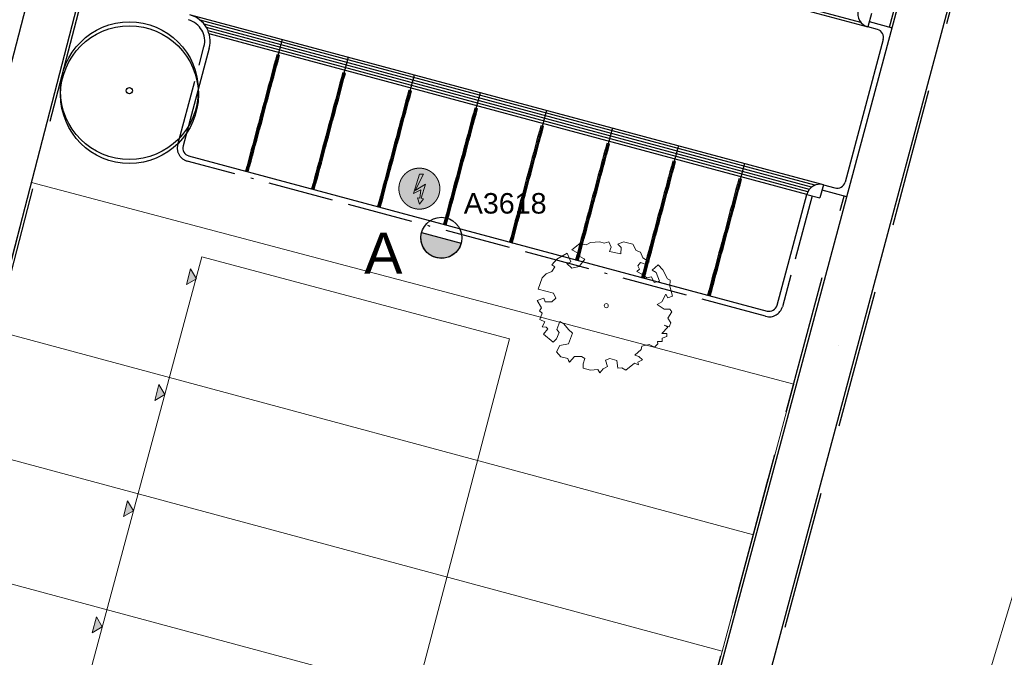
# Model space of a CAD drawing. Header units: metres. Extents: x 253535 to 254630, y 592458 to 593699.
# Tile 29 of 40: x 253775 to 253811, y 592988 to 593011. Entities that reach past the tile are written whole.
import ezdxf
from ezdxf.enums import TextEntityAlignment as Align

# ---------------------------------------------------------------- set-up
doc = ezdxf.new("R2010")
doc.units = ezdxf.units.M
doc.linetypes.add('ACAD_ISO11W100', pattern=[33, 12, -3, 12, -3, 0, -3])
doc.linetypes.add('DASHED', pattern=[19.05, 12.7, -6.35])
for name, color, linetype, lineweight in [('B-WE-GR-BOOM-S2', 114, 'Continuous', 9), ('B-WE-GR-BOOM_STAMDIAMETER-T', 7, 'Continuous', 25), ('N-woningen', 1, 'Continuous', 0)]:
    doc.layers.add(name, color=color, linetype=linetype, lineweight=lineweight)
for name, color, linetype in [('N-EI-OV-Mast-S', 7, 'Continuous'), ('N-EI-OV-Mast_0_Symbool_Code', 7, 'Continuous'), ('N-EI-OV-Mast_1_Mastnummer-T', 7, 'Continuous'), ('N-EI-OV-Mast_2_Kast-en-Groep-T', 7, 'Continuous'), ('N-EI-OV-Mast_4_Overig_1-T', 7, 'Continuous'), ('N-EI-OV-Mast_5_Overig_2-T', 7, 'Continuous'), ('N-GR-BOOM', 3, 'Continuous'), ('N-WB-ARC-BETONSTEEN KF', 253, 'Continuous'), ('N-WB-BAND OPSLUITBAND 10x20', 7, 'DASHED'), ('N-WB-BAND TROTTOIRBAND 18 20', 7, 'ACAD_ISO11W100'), ('N-WB-KANTVERHARDING', 2, 'Continuous'), ('N-WB-MATERIAALGRENS', 1, 'Continuous'), ('N-WB-MOLGOOT GEBAKKEN DF', 8, 'Continuous'), ('X-EI-OV-Aansluiting-S', 1, 'Continuous'), ('X-EI-OV-Aansluiting_0_Symbool_Code', 7, 'Continuous'), ('X-EI-OV-Aansluiting_1_Mastnummer-T', 7, 'Continuous'), ('X-EI-OV-Aansluiting_2_Groep_en_Fase-T', 7, 'Continuous'), ('X-EI-OV-Aansluiting_4_Overig_1-T', 7, 'Continuous'), ('X-EI-OV-Aansluiting_5_Overig_2-T', 7, 'Continuous')]:
    doc.layers.add(name, color=color, linetype=linetype)
doc.styles.add('ARIAL', font='arial.ttf')
doc.styles.add('NLCS-ISO', font='txt')

# ---------------------------------------------------------------- blocks, each defined once
blk = doc.blocks.new("'BOOM")
for centre, radius in [((0, 0), 2.8), ((0.002, -0.159), 2.8), ((0, 0), 0.126)]:
    blk.add_circle(centre, radius)
blk = doc.blocks.new('SGR-BOOM_06_ST')
at = {"linetype": 'Continuous', "flags": 128}
blk.add_lwpolyline([(2.698, 3.52), (2.53, 3.939), (2.197, 4.064), (1.945, 4.524), (1.273, 4.692), (0.855, 4.524), (1.108, 4.273), (1.064, 3.812), (0.228, 3.98), (0.352, 4.315), (0.184, 4.692), (-0.15, 4.609), (-0.486, 4.692), (-1.155, 4.65), (-1.491, 4.483), (-1.952, 4.565), (-2.539, 4.105), (-2.12, 3.896), (-1.994, 3.644), (-1.575, 3.435), (-1.994, 2.89), (-2.539, 2.766), (-2.915, 3.099), (-2.62, 3.217), (-2.873, 3.855), (-3.628, 3.435), (-4.004, 3.016), (-3.794, 2.848), (-4.004, 2.514), (-4.425, 2.346), (-4.717, 2.054), (-5.01, 1.214), (-3.88, 0.921), (-3.712, 0.544), (-4.004, 0.293), (-4.507, 0.293), (-4.602, 0.556), (-5.093, 0.376), (-4.758, -0.168), (-4.925, -0.377), (-4.717, -0.545), (-4.884, -1.006), (-4.532, -1.182), (-4.717, -1.551), (-4.424, -1.592), (-4.293, -1.707), (-4.619, -2.107), (-3.921, -2.682), (-3.668, -2.431), (-3.46, -1.97), (-3.627, -1.761), (-3.419, -1.174), (-3.124, -1.342), (-2.788, -1.761), (-2.496, -2.01), (-2.788, -2.808), (-3.419, -2.932), (-3.668, -3.394), (-3.333, -3.771), (-2.832, -3.897), (-2.769, -4.022), (-2.706, -4.148), (-2.328, -3.729), (-1.826, -3.729), (-1.575, -3.897), (-1.699, -4.273), (-1.699, -4.609), (-1.154, -4.736), (-0.61, -4.692), (-0.486, -4.945), (-0.233, -4.65), (0.101, -4.483), (-0.059, -4.007), (0.269, -3.896), (0.773, -4.023), (0.856, -4.609), (1.149, -4.565), (1.442, -4.736), (2.071, -4.232), (2.365, -4.356), (2.322, -4.147), (2.657, -3.98), (2.406, -3.728), (2.113, -3.644), (2.574, -3.226), (2.615, -2.975), (3.16, -2.848), (3.538, -3.058), (3.787, -2.807), (3.77, -2.633), (4.123, -2.633), (4.123, -2.387), (4.459, -2.263), (4.459, -2.054), (4.082, -2.054), (4.543, -1.591), (4.25, -1.425), (4.627, -1.55), (4.752, -1.257), (4.543, -0.921), (4.835, -0.461), (4.668, -0.252), (4.25, -0.252), (3.746, 0.085), (4.082, 0.294), (4.375, 0.838), (4.543, 0.589), (4.876, 0.713), (4.667, 1.425), (4.711, 1.886), (4.5, 1.97), (4.164, 2.64), (3.828, 3.013), (3.374, 2.604), (3.663, 2.431), (3.914, 1.802), (3.537, 1.718), (3.327, 2.136), (2.991, 2.054), (2.657, 2.305), (2.238, 2.514), (2.447, 2.682), (2.321, 2.932), (2.53, 3.184), (2.866, 3.059), (3.159, 3.227)], close=True, dxfattribs=at)
blk.add_circle((0, 0), 0.15)
at = {"layer": 'B-WE-GR-BOOM_STAMDIAMETER-T', "style": 'NLCS-ISO'}
blk.add_attdef('STAMDIAMETER', text='', height=0.3, dxfattribs=at).set_placement((0, 0), align=Align.BOTTOM_LEFT)
blk = doc.blocks.new('*U22')
at = {"layer": 'N-EI-OV-Mast-S'}
h = blk.add_hatch(color=0, dxfattribs=at)
h.dxf.hatch_style = 1
edge = h.paths.add_edge_path()
edge.add_line((-0.724, 0.194), (0.724, -0.194))
edge.add_arc((0, 0), 0.75, 164.9762, 344.9762, ccw=False)
blk.add_lwpolyline([(-0.724, 0.194), (0.724, -0.194, -1), (-0.724, 0.194, 0)], format="xyb", dxfattribs=at)
blk.add_circle((0, 0), 0.75, dxfattribs=at)
at = {"layer": 'N-EI-OV-Mast_0_Symbool_Code', "style": 'ARIAL'}
blk.add_attdef('CODE', text='', height=1.5, dxfattribs=at).set_placement((-2.124, -0.558), align=Align.MIDDLE_CENTER)
at = {"layer": 'N-EI-OV-Mast_1_Mastnummer-T', "style": 'ARIAL'}
blk.add_attdef('MASTNR', text='', height=0.75, dxfattribs=at).set_placement((0.819, 1.262), align=Align.MIDDLE_LEFT)
at = {"layer": 'N-EI-OV-Mast_2_Kast-en-Groep-T', "style": 'ARIAL'}
for tag, p in [('KASTNR', (0.819, 0.137)), ('GROEP', (0.819, -0.988))]:
    blk.add_attdef(tag, text='', height=0.75, dxfattribs=at).set_placement(p, align=Align.MIDDLE_LEFT)
at = {"layer": 'N-EI-OV-Mast_4_Overig_1-T', "style": 'ARIAL'}
blk.add_attdef('OVERIG1', text='', height=0.75, dxfattribs=at).set_placement((0.819, -2.113), align=Align.MIDDLE_LEFT)
at = {"layer": 'N-EI-OV-Mast_5_Overig_2-T', "style": 'ARIAL'}
blk.add_attdef('OVERIG2', text='', height=0.75, dxfattribs=at).set_placement((0.819, -3.238), align=Align.MIDDLE_LEFT)
blk = doc.blocks.new('*U7')
at = {"layer": 'X-EI-OV-Aansluiting-S'}
h = blk.add_hatch(color=0, dxfattribs=at)
h.set_gradient(color1=(0, 255, 0), tint=1, name='SPHERICAL')
edge = h.paths.add_edge_path()
edge.add_arc((0, 0), 0.75, 0, 360)
h = blk.add_hatch(color=7, dxfattribs=at)
h.dxf.hatch_style = 1
h.paths.add_polyline_path([(0.067, -0.354), (0.229, 0.164), (-0.156, -0.067), (0.15, 0.534), (0, 0.534), (-0.219, -0.183), (0.048, -0.047), (0.015, -0.345), (-0.07, -0.331), (0.002, -0.571), (0.152, -0.367)])
at = {"layer": 'X-EI-OV-Aansluiting-S', "color": 7, "const_width": 0.0375}
blk.add_lwpolyline([(0, 0.75, -1), (0, -0.75, -1), (0, 0.75, -1.11402)], format="xyb", dxfattribs=at)
at = {"layer": 'X-EI-OV-Aansluiting-S', "color": 7, "lineweight": 0, "flags": 128}
blk.add_lwpolyline([(0.067, -0.354), (0.229, 0.164), (-0.156, -0.067), (0.15, 0.534), (0, 0.534), (-0.219, -0.183), (0.048, -0.047), (0.015, -0.345), (-0.07, -0.331), (0.002, -0.571), (0.152, -0.367)], close=True, dxfattribs=at)
at = {"layer": 'X-EI-OV-Aansluiting_0_Symbool_Code', "style": 'ARIAL'}
blk.add_attdef('CODE', text='', height=1.5, dxfattribs=at).set_placement((-10, 0), align=Align.MIDDLE_CENTER)
at = {"layer": 'X-EI-OV-Aansluiting_1_Mastnummer-T', "style": 'ARIAL'}
blk.add_attdef('MASTNR', text='', height=0.75, dxfattribs=at).set_placement((6.75, 2.25), align=Align.MIDDLE_LEFT)
at = {"layer": 'X-EI-OV-Aansluiting_2_Groep_en_Fase-T', "style": 'ARIAL'}
for tag, p in [('KASTNR', (6.75, 1.125)), ('GROEP', (6.75, 0))]:
    blk.add_attdef(tag, text='', height=0.75, dxfattribs=at).set_placement(p, align=Align.MIDDLE_LEFT)
at = {"layer": 'X-EI-OV-Aansluiting_4_Overig_1-T', "style": 'ARIAL'}
blk.add_attdef('OVERIG1', text='', height=0.75, dxfattribs=at).set_placement((6.75, -1.125), align=Align.MIDDLE_LEFT)
at = {"layer": 'X-EI-OV-Aansluiting_5_Overig_2-T', "style": 'ARIAL'}
blk.add_attdef('OVERIG2', text='', height=0.75, dxfattribs=at).set_placement((6.75, -2.25), align=Align.MIDDLE_LEFT)

msp = doc.modelspace()

# ---------------------------------------------------------------- hatches: boundary and pattern name
at = {"layer": 'N-woningen'}
h = msp.add_hatch(color=252, dxfattribs=at)
h.dxf.hatch_style = 1
h.paths.add_polyline_path([(253781.727, 593001.827), (253781.941, 593001.461), (253781.575, 593001.247)])
h = msp.add_hatch(color=252, dxfattribs=at)
h.dxf.hatch_style = 1
h.paths.add_polyline_path([(253780.566, 592997.588), (253780.78, 592997.222), (253780.414, 592997.008)])
h = msp.add_hatch(color=252, dxfattribs=at)
h.dxf.hatch_style = 1
h.paths.add_polyline_path([(253779.422, 592993.341), (253779.636, 592992.974), (253779.269, 592992.76)])
h = msp.add_hatch(color=252, dxfattribs=at)
h.dxf.hatch_style = 1
h.paths.add_polyline_path([(253778.278, 592989.091), (253778.492, 592988.725), (253778.125, 592988.511)])

# ---------------------------------------------------------------- linework, layer by layer
at = {"layer": 'N-WB-ARC-BETONSTEEN KF', "color": 252}
for points in [[(253784.825, 593009.452), (253784.773, 593009.259), (253784.87, 593009.233), (253784.922, 593009.426)], [(253784.877, 593009.646), (253784.825, 593009.452), (253784.922, 593009.426), (253784.974, 593009.62)], [(253784.773, 593009.259), (253784.722, 593009.066), (253784.818, 593009.04), (253784.87, 593009.233)], [(253784.67, 593008.873), (253784.618, 593008.68), (253784.714, 593008.654), (253784.766, 593008.847)], [(253784.722, 593009.066), (253784.67, 593008.873), (253784.766, 593008.847), (253784.818, 593009.04)], [(253787.24, 593008.804), (253787.188, 593008.611), (253787.284, 593008.585), (253787.336, 593008.778)], [(253787.291, 593008.997), (253787.24, 593008.804), (253787.336, 593008.778), (253787.388, 593008.971)], [(253784.566, 593008.487), (253784.514, 593008.293), (253784.611, 593008.268), (253784.663, 593008.461)], [(253784.618, 593008.68), (253784.566, 593008.487), (253784.663, 593008.461), (253784.714, 593008.654)], [(253787.136, 593008.418), (253787.084, 593008.224), (253787.181, 593008.198), (253787.233, 593008.392)], [(253787.188, 593008.611), (253787.136, 593008.418), (253787.233, 593008.392), (253787.284, 593008.585)], [(253784.462, 593008.1), (253784.41, 593007.907), (253784.507, 593007.881), (253784.559, 593008.074)], [(253784.514, 593008.293), (253784.462, 593008.1), (253784.559, 593008.074), (253784.611, 593008.268)], [(253787.032, 593008.031), (253786.98, 593007.838), (253787.077, 593007.812), (253787.129, 593008.005)], [(253787.084, 593008.224), (253787.032, 593008.031), (253787.129, 593008.005), (253787.181, 593008.198)], [(253789.654, 593008.156), (253789.602, 593007.963), (253789.699, 593007.937), (253789.751, 593008.13)], [(253789.706, 593008.349), (253789.654, 593008.156), (253789.751, 593008.13), (253789.803, 593008.323)], [(253784.359, 593007.714), (253784.307, 593007.521), (253784.403, 593007.495), (253784.455, 593007.688)], [(253784.41, 593007.907), (253784.359, 593007.714), (253784.455, 593007.688), (253784.507, 593007.881)], [(253786.929, 593007.645), (253786.877, 593007.452), (253786.973, 593007.426), (253787.025, 593007.619)], [(253786.98, 593007.838), (253786.929, 593007.645), (253787.025, 593007.619), (253787.077, 593007.812)], [(253789.551, 593007.77), (253789.499, 593007.576), (253789.595, 593007.551), (253789.647, 593007.744)], [(253789.602, 593007.963), (253789.551, 593007.77), (253789.647, 593007.744), (253789.699, 593007.937)], [(253792.121, 593007.702), (253792.069, 593007.509), (253792.165, 593007.483), (253792.217, 593007.676)], [(253784.255, 593007.328), (253784.203, 593007.134), (253784.3, 593007.109), (253784.352, 593007.302)], [(253784.307, 593007.521), (253784.255, 593007.328), (253784.352, 593007.302), (253784.403, 593007.495)], [(253786.877, 593007.452), (253786.825, 593007.259), (253786.921, 593007.233), (253786.973, 593007.426)], [(253789.447, 593007.383), (253789.395, 593007.19), (253789.492, 593007.164), (253789.543, 593007.357)], [(253789.499, 593007.576), (253789.447, 593007.383), (253789.543, 593007.357), (253789.595, 593007.551)], [(253792.017, 593007.316), (253791.965, 593007.123), (253792.062, 593007.097), (253792.113, 593007.29)], [(253792.069, 593007.509), (253792.017, 593007.316), (253792.113, 593007.29), (253792.165, 593007.483)], [(253784.151, 593006.941), (253784.099, 593006.748), (253784.196, 593006.722), (253784.248, 593006.915)], [(253784.203, 593007.134), (253784.151, 593006.941), (253784.248, 593006.915), (253784.3, 593007.109)], [(253786.773, 593007.065), (253786.721, 593006.872), (253786.818, 593006.846), (253786.87, 593007.039)], [(253786.825, 593007.259), (253786.773, 593007.065), (253786.87, 593007.039), (253786.921, 593007.233)], [(253789.343, 593006.997), (253789.291, 593006.804), (253789.388, 593006.778), (253789.44, 593006.971)], [(253789.395, 593007.19), (253789.343, 593006.997), (253789.44, 593006.971), (253789.492, 593007.164)], [(253791.913, 593006.93), (253791.861, 593006.736), (253791.958, 593006.711), (253792.01, 593006.904)], [(253791.965, 593007.123), (253791.913, 593006.93), (253792.01, 593006.904), (253792.062, 593007.097)], [(253794.535, 593007.054), (253794.483, 593006.861), (253794.58, 593006.835), (253794.632, 593007.028)], [(253784.048, 593006.555), (253783.996, 593006.362), (253784.092, 593006.336), (253784.144, 593006.529)], [(253784.099, 593006.748), (253784.048, 593006.555), (253784.144, 593006.529), (253784.196, 593006.722)], [(253786.669, 593006.679), (253786.618, 593006.486), (253786.714, 593006.46), (253786.766, 593006.653)], [(253786.721, 593006.872), (253786.669, 593006.679), (253786.766, 593006.653), (253786.818, 593006.846)], [(253789.239, 593006.611), (253789.188, 593006.417), (253789.284, 593006.392), (253789.336, 593006.585)], [(253789.291, 593006.804), (253789.239, 593006.611), (253789.336, 593006.585), (253789.388, 593006.778)], [(253791.861, 593006.736), (253791.81, 593006.543), (253791.906, 593006.517), (253791.958, 593006.711)], [(253794.431, 593006.668), (253794.38, 593006.475), (253794.476, 593006.449), (253794.528, 593006.642)], [(253794.483, 593006.861), (253794.431, 593006.668), (253794.528, 593006.642), (253794.58, 593006.835)], [(253783.996, 593006.362), (253783.944, 593006.169), (253784.04, 593006.143), (253784.092, 593006.336)], [(253786.566, 593006.293), (253786.514, 593006.1), (253786.61, 593006.074), (253786.662, 593006.267)], [(253786.618, 593006.486), (253786.566, 593006.293), (253786.662, 593006.267), (253786.714, 593006.46)], [(253789.136, 593006.224), (253789.084, 593006.031), (253789.181, 593006.005), (253789.232, 593006.198)], [(253789.188, 593006.417), (253789.136, 593006.224), (253789.232, 593006.198), (253789.284, 593006.392)], [(253791.758, 593006.35), (253791.706, 593006.157), (253791.802, 593006.131), (253791.854, 593006.324)], [(253791.81, 593006.543), (253791.758, 593006.35), (253791.854, 593006.324), (253791.906, 593006.517)], [(253794.328, 593006.282), (253794.276, 593006.089), (253794.373, 593006.063), (253794.424, 593006.256)], [(253794.38, 593006.475), (253794.328, 593006.282), (253794.424, 593006.256), (253794.476, 593006.449)], [(253796.898, 593006.213), (253796.846, 593006.02), (253796.943, 593005.994), (253796.994, 593006.187)], [(253796.95, 593006.406), (253796.898, 593006.213), (253796.994, 593006.187), (253797.046, 593006.38)], [(253783.892, 593005.975), (253783.84, 593005.782), (253783.937, 593005.756), (253783.989, 593005.95)], [(253783.944, 593006.169), (253783.892, 593005.975), (253783.989, 593005.95), (253784.04, 593006.143)], [(253786.462, 593005.906), (253786.41, 593005.713), (253786.507, 593005.687), (253786.559, 593005.881)], [(253786.514, 593006.1), (253786.462, 593005.906), (253786.559, 593005.881), (253786.61, 593006.074)], [(253789.032, 593005.838), (253788.98, 593005.645), (253789.077, 593005.619), (253789.129, 593005.812)], [(253789.084, 593006.031), (253789.032, 593005.838), (253789.129, 593005.812), (253789.181, 593006.005)], [(253791.654, 593005.964), (253791.602, 593005.771), (253791.699, 593005.745), (253791.751, 593005.938)], [(253791.706, 593006.157), (253791.654, 593005.964), (253791.751, 593005.938), (253791.802, 593006.131)], [(253794.224, 593005.895), (253794.172, 593005.702), (253794.269, 593005.676), (253794.321, 593005.869)], [(253794.276, 593006.089), (253794.224, 593005.895), (253794.321, 593005.869), (253794.373, 593006.063)], [(253796.846, 593006.02), (253796.794, 593005.827), (253796.891, 593005.801), (253796.943, 593005.994)], [(253783.788, 593005.589), (253783.737, 593005.396), (253783.833, 593005.37), (253783.885, 593005.563)], [(253783.84, 593005.782), (253783.788, 593005.589), (253783.885, 593005.563), (253783.937, 593005.756)], [(253786.358, 593005.52), (253786.306, 593005.327), (253786.403, 593005.301), (253786.455, 593005.494)], [(253786.41, 593005.713), (253786.358, 593005.52), (253786.455, 593005.494), (253786.507, 593005.687)], [(253788.98, 593005.645), (253788.928, 593005.452), (253789.025, 593005.426), (253789.077, 593005.619)], [(253791.55, 593005.577), (253791.498, 593005.384), (253791.595, 593005.358), (253791.647, 593005.552)], [(253791.602, 593005.771), (253791.55, 593005.577), (253791.647, 593005.552), (253791.699, 593005.745)], [(253794.12, 593005.509), (253794.069, 593005.316), (253794.165, 593005.29), (253794.217, 593005.483)], [(253794.172, 593005.702), (253794.12, 593005.509), (253794.217, 593005.483), (253794.269, 593005.676)], [(253796.742, 593005.634), (253796.691, 593005.441), (253796.787, 593005.415), (253796.839, 593005.608)], [(253796.794, 593005.827), (253796.742, 593005.634), (253796.839, 593005.608), (253796.891, 593005.801)], [(253799.312, 593005.565), (253799.261, 593005.372), (253799.357, 593005.346), (253799.409, 593005.539)], [(253799.364, 593005.758), (253799.312, 593005.565), (253799.409, 593005.539), (253799.461, 593005.732)], [(253786.255, 593005.134), (253786.203, 593004.941), (253786.299, 593004.915), (253786.351, 593005.108)], [(253786.306, 593005.327), (253786.255, 593005.134), (253786.351, 593005.108), (253786.403, 593005.301)], [(253788.877, 593005.258), (253788.825, 593005.065), (253788.921, 593005.039), (253788.973, 593005.233)], [(253788.928, 593005.452), (253788.877, 593005.258), (253788.973, 593005.233), (253789.025, 593005.426)], [(253791.447, 593005.191), (253791.395, 593004.998), (253791.491, 593004.972), (253791.543, 593005.165)], [(253791.498, 593005.384), (253791.447, 593005.191), (253791.543, 593005.165), (253791.595, 593005.358)], [(253794.017, 593005.123), (253793.965, 593004.93), (253794.061, 593004.904), (253794.113, 593005.097)], [(253794.069, 593005.316), (253794.017, 593005.123), (253794.113, 593005.097), (253794.165, 593005.29)], [(253796.639, 593005.247), (253796.587, 593005.054), (253796.683, 593005.028), (253796.735, 593005.221)], [(253796.691, 593005.441), (253796.639, 593005.247), (253796.735, 593005.221), (253796.787, 593005.415)], [(253799.209, 593005.179), (253799.157, 593004.986), (253799.253, 593004.96), (253799.305, 593005.153)], [(253799.261, 593005.372), (253799.209, 593005.179), (253799.305, 593005.153), (253799.357, 593005.346)], [(253786.203, 593004.941), (253786.151, 593004.747), (253786.248, 593004.722), (253786.299, 593004.915)], [(253788.773, 593004.872), (253788.721, 593004.679), (253788.818, 593004.653), (253788.869, 593004.846)], [(253788.825, 593005.065), (253788.773, 593004.872), (253788.869, 593004.846), (253788.921, 593005.039)], [(253791.343, 593004.805), (253791.291, 593004.612), (253791.388, 593004.586), (253791.44, 593004.779)], [(253791.395, 593004.998), (253791.343, 593004.805), (253791.44, 593004.779), (253791.491, 593004.972)], [(253793.965, 593004.93), (253793.913, 593004.736), (253794.01, 593004.71), (253794.061, 593004.904)], [(253796.535, 593004.861), (253796.483, 593004.668), (253796.58, 593004.642), (253796.632, 593004.835)], [(253796.587, 593005.054), (253796.535, 593004.861), (253796.632, 593004.835), (253796.683, 593005.028)], [(253799.105, 593004.793), (253799.053, 593004.599), (253799.15, 593004.573), (253799.202, 593004.767)], [(253799.157, 593004.986), (253799.105, 593004.793), (253799.202, 593004.767), (253799.253, 593004.96)], [(253801.727, 593004.916), (253801.675, 593004.723), (253801.772, 593004.697), (253801.824, 593004.89)], [(253801.779, 593005.109), (253801.727, 593004.916), (253801.824, 593004.89), (253801.876, 593005.084)], [(253788.669, 593004.486), (253788.617, 593004.293), (253788.714, 593004.267), (253788.766, 593004.46)], [(253788.721, 593004.679), (253788.669, 593004.486), (253788.766, 593004.46), (253788.818, 593004.653)], [(253791.239, 593004.418), (253791.187, 593004.225), (253791.284, 593004.199), (253791.336, 593004.393)], [(253791.291, 593004.612), (253791.239, 593004.418), (253791.336, 593004.393), (253791.388, 593004.586)], [(253793.861, 593004.543), (253793.809, 593004.35), (253793.906, 593004.324), (253793.958, 593004.517)], [(253793.913, 593004.736), (253793.861, 593004.543), (253793.958, 593004.517), (253794.01, 593004.71)], [(253796.431, 593004.475), (253796.379, 593004.282), (253796.476, 593004.256), (253796.528, 593004.449)], [(253796.483, 593004.668), (253796.431, 593004.475), (253796.528, 593004.449), (253796.58, 593004.642)], [(253799.001, 593004.406), (253798.95, 593004.213), (253799.046, 593004.187), (253799.098, 593004.38)], [(253799.053, 593004.599), (253799.001, 593004.406), (253799.098, 593004.38), (253799.15, 593004.573)], [(253801.623, 593004.53), (253801.572, 593004.337), (253801.668, 593004.311), (253801.72, 593004.504)], [(253801.675, 593004.723), (253801.623, 593004.53), (253801.72, 593004.504), (253801.772, 593004.697)], [(253788.617, 593004.293), (253788.565, 593004.099), (253788.662, 593004.074), (253788.714, 593004.267)], [(253791.136, 593004.032), (253791.084, 593003.839), (253791.18, 593003.813), (253791.232, 593004.006)], [(253791.187, 593004.225), (253791.136, 593004.032), (253791.232, 593004.006), (253791.284, 593004.199)], [(253793.758, 593004.157), (253793.706, 593003.964), (253793.802, 593003.938), (253793.854, 593004.131)], [(253793.809, 593004.35), (253793.758, 593004.157), (253793.854, 593004.131), (253793.906, 593004.324)], [(253796.328, 593004.088), (253796.276, 593003.895), (253796.372, 593003.869), (253796.424, 593004.062)], [(253796.379, 593004.282), (253796.328, 593004.088), (253796.424, 593004.062), (253796.476, 593004.256)], [(253798.95, 593004.213), (253798.898, 593004.02), (253798.994, 593003.994), (253799.046, 593004.187)], [(253801.52, 593004.144), (253801.468, 593003.95), (253801.564, 593003.925), (253801.616, 593004.118)], [(253801.572, 593004.337), (253801.52, 593004.144), (253801.616, 593004.118), (253801.668, 593004.311)], [(253791.084, 593003.839), (253791.032, 593003.646), (253791.128, 593003.62), (253791.18, 593003.813)], [(253793.654, 593003.771), (253793.602, 593003.577), (253793.699, 593003.551), (253793.75, 593003.745)], [(253793.706, 593003.964), (253793.654, 593003.771), (253793.75, 593003.745), (253793.802, 593003.938)], [(253796.224, 593003.702), (253796.172, 593003.509), (253796.269, 593003.483), (253796.32, 593003.676)], [(253796.276, 593003.895), (253796.224, 593003.702), (253796.32, 593003.676), (253796.372, 593003.869)], [(253798.846, 593003.827), (253798.794, 593003.634), (253798.891, 593003.608), (253798.942, 593003.801)], [(253798.898, 593004.02), (253798.846, 593003.827), (253798.942, 593003.801), (253798.994, 593003.994)], [(253801.416, 593003.757), (253801.364, 593003.564), (253801.461, 593003.538), (253801.513, 593003.731)], [(253801.468, 593003.95), (253801.416, 593003.757), (253801.513, 593003.731), (253801.564, 593003.925)], [(253791.032, 593003.646), (253790.98, 593003.453), (253791.077, 593003.427), (253791.128, 593003.62)], [(253793.55, 593003.384), (253793.498, 593003.191), (253793.595, 593003.165), (253793.647, 593003.358)], [(253793.602, 593003.577), (253793.55, 593003.384), (253793.647, 593003.358), (253793.699, 593003.551)], [(253796.12, 593003.316), (253796.068, 593003.123), (253796.165, 593003.097), (253796.217, 593003.29)], [(253796.172, 593003.509), (253796.12, 593003.316), (253796.217, 593003.29), (253796.269, 593003.483)], [(253798.742, 593003.44), (253798.69, 593003.247), (253798.787, 593003.221), (253798.839, 593003.414)], [(253798.794, 593003.634), (253798.742, 593003.44), (253798.839, 593003.414), (253798.891, 593003.608)], [(253801.312, 593003.371), (253801.261, 593003.178), (253801.357, 593003.152), (253801.409, 593003.345)], [(253801.364, 593003.564), (253801.312, 593003.371), (253801.409, 593003.345), (253801.461, 593003.538)], [(253793.446, 593002.998), (253793.395, 593002.805), (253793.491, 593002.779), (253793.543, 593002.972)], [(253793.498, 593003.191), (253793.446, 593002.998), (253793.543, 593002.972), (253793.595, 593003.165)], [(253796.068, 593003.123), (253796.017, 593002.929), (253796.113, 593002.903), (253796.165, 593003.097)], [(253798.638, 593003.054), (253798.587, 593002.861), (253798.683, 593002.835), (253798.735, 593003.028)], [(253798.69, 593003.247), (253798.638, 593003.054), (253798.735, 593003.028), (253798.787, 593003.221)], [(253801.209, 593002.985), (253801.157, 593002.791), (253801.253, 593002.766), (253801.305, 593002.959)], [(253801.261, 593003.178), (253801.209, 593002.985), (253801.305, 593002.959), (253801.357, 593003.152)], [(253795.965, 593002.736), (253795.913, 593002.543), (253796.009, 593002.517), (253796.061, 593002.71)], [(253796.017, 593002.929), (253795.965, 593002.736), (253796.061, 593002.71), (253796.113, 593002.903)], [(253798.535, 593002.668), (253798.483, 593002.475), (253798.58, 593002.449), (253798.631, 593002.642)], [(253798.587, 593002.861), (253798.535, 593002.668), (253798.631, 593002.642), (253798.683, 593002.835)], [(253801.105, 593002.598), (253801.053, 593002.405), (253801.15, 593002.379), (253801.202, 593002.572)], [(253801.157, 593002.791), (253801.105, 593002.598), (253801.202, 593002.572), (253801.253, 593002.766)], [(253795.861, 593002.35), (253795.809, 593002.157), (253795.906, 593002.131), (253795.958, 593002.324)], [(253795.913, 593002.543), (253795.861, 593002.35), (253795.958, 593002.324), (253796.009, 593002.517)], [(253798.431, 593002.281), (253798.379, 593002.088), (253798.476, 593002.062), (253798.528, 593002.255)], [(253798.483, 593002.475), (253798.431, 593002.281), (253798.528, 593002.255), (253798.58, 593002.449)], [(253801.053, 593002.405), (253801.001, 593002.212), (253801.098, 593002.186), (253801.15, 593002.379)], [(253798.327, 593001.895), (253798.276, 593001.702), (253798.372, 593001.676), (253798.424, 593001.869)], [(253798.379, 593002.088), (253798.327, 593001.895), (253798.424, 593001.869), (253798.476, 593002.062)], [(253800.949, 593002.019), (253800.898, 593001.826), (253800.994, 593001.8), (253801.046, 593001.993)], [(253801.001, 593002.212), (253800.949, 593002.019), (253801.046, 593001.993), (253801.098, 593002.186)], [(253798.276, 593001.702), (253798.224, 593001.509), (253798.32, 593001.483), (253798.372, 593001.676)], [(253800.846, 593001.632), (253800.794, 593001.439), (253800.89, 593001.413), (253800.942, 593001.607)], [(253800.898, 593001.826), (253800.846, 593001.632), (253800.942, 593001.607), (253800.994, 593001.8)], [(253800.742, 593001.246), (253800.69, 593001.053), (253800.787, 593001.027), (253800.839, 593001.22)], [(253800.794, 593001.439), (253800.742, 593001.246), (253800.839, 593001.22), (253800.89, 593001.413)], [(253800.69, 593001.053), (253800.638, 593000.86), (253800.735, 593000.834), (253800.787, 593001.027)]]:
    msp.add_lwpolyline(points, close=True, dxfattribs=at)
at = {"layer": 'N-WB-BAND OPSLUITBAND 10x20', "color": 252, "ltscale": 0.4}
msp.add_line((253777.854, 593012.128), (253760.613, 592945.723), dxfattribs=at)
for points in [[(253807.287, 593010.666), (253809.508, 593018.958)], [(253789.913, 592938.094), (253797.008, 592964.577), (253797.559, 592966.633), (253811.414, 593018.344)], [(253787.955, 592938.514), (253795.076, 592965.094), (253795.627, 592967.151), (253805.629, 593004.481)], [(253787.977, 592938.598), (253803.786, 592997.599)]]:
    msp.add_lwpolyline(points, dxfattribs=at)
at = {"layer": 'N-WB-BAND TROTTOIRBAND 18 20', "color": 252}
for p, q in [((253773.732, 593003.816), (253775.899, 593012.162)), ((253806.627, 593011.157), (253806.496, 593010.671)), ((253804.267, 593004.547), (253804.748, 593004.415))]:
    msp.add_line(p, q, dxfattribs=at)
at = {"layer": 'N-WB-BAND TROTTOIRBAND 18 20', "color": 252, "ltscale": 0.2}
for p, q in [((253806.548, 593010.865), (253807.383, 593010.64)), ((253781.255, 593006.373), (253782.214, 593009.947)), ((253802.76, 593000.085), (253781.598, 593005.763)), ((253804.881, 593004.899), (253804.748, 593004.415)), ((253804.461, 593004.494), (253803.372, 593000.438)), ((253805.726, 593004.454), (253804.827, 593004.701))]:
    msp.add_line(p, q, dxfattribs=at)
msp.add_lwpolyline([(253804.564, 593004.881), (253804.564, 593004.881)], dxfattribs=at)
for centre, radius, start, end in [((253781.441, 593010.154), 0.8, 344.9783, 74.9783), ((253781.737, 593006.243), 0.5, 164.9783, 254.9783), ((253802.889, 593000.568), 0.5, 254.9783, 344.9783)]:
    msp.add_arc(centre, radius, start, end, dxfattribs=at)
at = {"layer": 'N-WB-KANTVERHARDING', "color": 252}
for p, q in [((253781.465, 593026.432), (253760.492, 592945.652)), ((253783.324, 593016.894), (253806.496, 593010.671)), ((253806.852, 593010.576), (253806.499, 593010.671)), ((253785.078, 593010.205), (253783.785, 593005.384)), ((253807.062, 593010.213), (253805.663, 593004.992)), ((253782.407, 593009.895), (253781.448, 593006.321)), ((253781.652, 593005.956), (253802.81, 593000.278)), ((253804.881, 593004.899), (253805.295, 593004.78)), ((253803.179, 593000.49), (253804.268, 593004.546)), ((253796.325, 592999.572), (253796.325, 592999.572)), ((253805.414, 592999.02), (253805.414, 592999.019)), ((253803.883, 592997.573), (253803.883, 592997.573))]:
    msp.add_line(p, q, dxfattribs=at)
for points in [[(253788.052, 592938.488), (253795.172, 592965.068), (253795.724, 592967.125), (253809.605, 593018.932)], [(253789.79, 592938.023), (253796.911, 592964.602), (253797.462, 592966.659), (253811.344, 593018.466)], [(253804.881, 593004.899), (253781.729, 593011.103)], [(253787.493, 593009.558), (253786.199, 593004.736)], [(253789.908, 593008.911), (253788.614, 593004.088)], [(253792.323, 593008.264), (253791.028, 593003.44)], [(253794.738, 593007.617), (253793.443, 593002.792)], [(253797.155, 593006.978), (253795.857, 593002.144)], [(253799.569, 593006.33), (253798.272, 593001.496)], [(253801.983, 593005.677), (253800.687, 593000.848)], [(253806.14, 592999.045), (253806.14, 592999.045)]]:
    msp.add_lwpolyline(points, dxfattribs=at)
for centre, radius, start, end in [((253806.628, 593011.154), 0.5, 164.9651, 254.9651), ((253781.439, 593010.146), 1, 344.9783, 74.9783), ((253806.771, 593010.287), 0.3, 344.3333, 74.3333), ((253781.737, 593006.243), 0.3, 164.9783, 254.9783), ((253804.75, 593004.416), 0.5, 74.9227, 164.9266), ((253805.373, 593005.07), 0.3, 254.9783, 344.9783), ((253802.889, 593000.568), 0.3, 254.9783, 344.9783)]:
    msp.add_arc(centre, radius, start, end, dxfattribs=at)
at = {"layer": 'N-WB-MATERIAALGRENS', "color": 252}
msp.add_lwpolyline([(253804.267, 593004.546), (253782.402, 593010.414)], dxfattribs=at)
at = {"layer": 'N-WB-MOLGOOT GEBAKKEN DF', "color": 252}
msp.add_line((253783.77, 593016.879), (253806.235, 593010.845), dxfattribs=at)
for points in [[(253804.564, 593004.881), (253782.078, 593010.915)], [(253804.442, 593004.81), (253782.217, 593010.774)], [(253804.359, 593004.729), (253782.304, 593010.647)], [(253804.303, 593004.64), (253782.363, 593010.528)]]:
    msp.add_lwpolyline(points, dxfattribs=at)
at = {"layer": 'N-woningen', "color": 252}
for points in [[(253775.91, 593004.98), (253774.509, 592999.579), (253802.31, 592992.091), (253803.786, 592997.599), (253775.91, 593004.98)], [(253782.135, 593002.256), (253768.407, 592951.272), (253779.973, 592948.195), (253793.393, 592999.26)], [(253781.727, 593001.827), (253781.941, 593001.461), (253781.575, 593001.247)], [(253780.566, 592997.588), (253780.78, 592997.222), (253780.414, 592997.008)], [(253779.422, 592993.341), (253779.636, 592992.974), (253779.269, 592992.76)], [(253778.278, 592989.091), (253778.492, 592988.725), (253778.125, 592988.511)]]:
    msp.add_lwpolyline(points, close=True, dxfattribs=at)
for points in [[(253774.509, 592999.579), (253773.418, 592995.316), (253801.171, 592987.841)], [(253800.032, 592983.591), (253772.331, 592991.054), (253771.237, 592986.787), (253798.893, 592979.341), (253802.31, 592992.091)], [(253829.866, 592984.747), (253811.915, 592990.249), (253810.146, 592984.4)]]:
    msp.add_lwpolyline(points, dxfattribs=at)

# ---------------------------------------------------------------- block references
at = {"layer": 'B-WE-GR-BOOM-S2', "color": 252, "xscale": 0.4969999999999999, "yscale": 0.4969999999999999, "zscale": 0.4969999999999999}
msp.add_blockref('SGR-BOOM_06_ST', (253796.93, 593000.474, -0.421), dxfattribs=at)
at = {"layer": 'N-EI-OV-Mast-S', "color": 5}
ref = msp.add_blockref('*U22', (253790.899, 593002.956), dxfattribs=at)
ref.add_attrib('MASTNR', 'A3618', dxfattribs={"layer": 'N-EI-OV-Mast_1_Mastnummer-T', "color": 6, "height": 0.75, "style": 'ARIAL'}).set_placement((253791.717, 593004.218), align=Align.MIDDLE_LEFT)
ref.add_attrib('CODE', 'A', dxfattribs={"layer": 'N-EI-OV-Mast_0_Symbool_Code', "height": 1.5, "style": 'ARIAL'}).set_placement((253788.774, 593002.398), align=Align.MIDDLE_CENTER)
at = {"layer": 'N-GR-BOOM', "color": 252, "xscale": 0.9, "yscale": 0.9, "zscale": 0.9}
msp.add_blockref("'BOOM", (253779.487, 593008.336), dxfattribs=at)
at = {"layer": 'X-EI-OV-Aansluiting-S'}
msp.add_blockref('*U7', (253790.093, 593004.755), dxfattribs=at)

doc.saveas('drawing.dxf')
